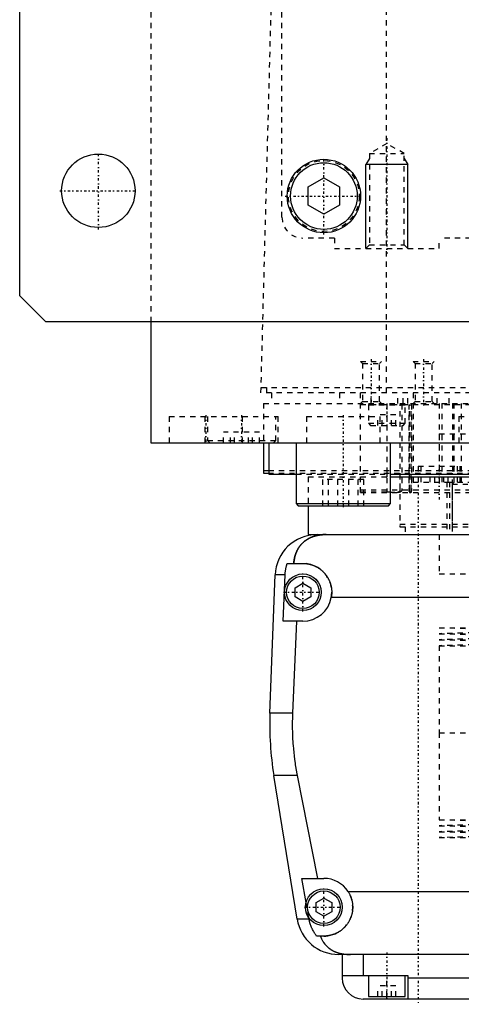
# Model space of a CAD drawing. Extents: x -125 to 125, y -123 to 447.
# Tile 1 of 10: x -125 to -41, y -82 to 106. Entities that reach past the tile are written whole.
import ezdxf

# ---------------------------------------------------------------- set-up
doc = ezdxf.new("R2010")
doc.units = 0
doc.linetypes.add('CENTER', pattern=[1.5, 0.45, -0.5, 0.05, -0.5])
doc.linetypes.add('DASHED', pattern=[2, 1, -1])
for name, color, linetype in [('AM_0', 7, 'CONTINUOUS'), ('AM_10', 7, 'CONTINUOUS'), ('AM_3', 7, 'DASHED'), ('AM_7', 7, 'CENTER')]:
    doc.layers.add(name, color=color, linetype=linetype)

msp = doc.modelspace()

# ---------------------------------------------------------------- linework, layer by layer
at = {"layer": 'AM_0', "color": 7, "linetype": 'CONTINUOUS'}
for p, q in [((-125, 53), (-125, 383)), ((-70, 73.73), (-67, 75.46)), ((-67, 75.46), (-64, 73.73)), ((-70, 70.27), (-70, 73.73)), ((-64, 73.73), (-64, 70.27)), ((-67, 68.54), (-70, 70.27)), ((-64, 70.27), (-67, 68.54)), ((-120, 48), (-125, 53)), ((120, 48), (-120, 48)), ((-100, 48), (-100, 25)), ((-100, 25), (100, 25)), ((-88.79, 25.01), (-88.79, 25)), ((-78.5, 25), (-78.5, 19.2)), ((-77.5, 25), (-77.5, 19)), ((-72.29, 25), (-72.29, 13.4)), ((-54.29, 13.4), (-54.29, 25)), ((-78.5, 19.7), (-77.57, 19.7)), ((-78.5, 19.2), (-77.58, 19.2)), ((-77.5, 19), (-72.29, 19)), ((-54.29, 19), (54.29, 19)), ((-54.3, 18.5), (54.3, 18.5)), ((-72.29, 13.4), (-71.89, 13)), ((-72.29, 13.4), (-54.29, 13.4)), ((-54.69, 13), (-54.29, 13.4)), ((-71.89, 13), (-54.69, 13)), ((-70, 13), (-70, 7.5)), ((-70, 7.5), (-66.56, 7.5)), ((-68.3, 7.5), (68.3, 7.5)), ((-73.97, 2), (-71, 2)), ((-77.28, -26.54), (-76.29, -0.2)), ((-74.4, -0.2), (-76.29, -0.2)), ((-74.75, -9), (-74.4, -0.2)), ((-72.5, -2.63), (-71, -1.77)), ((-71, -1.77), (-69.5, -2.63)), ((-72.5, -4.37), (-72.5, -2.63)), ((-69.5, -2.63), (-69.5, -4.37)), ((-71, -5.23), (-72.5, -4.37)), ((-69.5, -4.37), (-71, -5.23)), ((65.59, -4.5), (-65.59, -4.5)), ((-71, -9), (-74.75, -9)), ((-72.2, -9), (-72.97, -26.54)), ((-72.97, -26.54), (-77.28, -26.54)), ((-72.1, -65.78), (-76.54, -38.4)), ((-72.1, -38.4), (-76.54, -38.4)), ((-72.1, -38.4), (-68.19, -58)), ((-70.39, -62.62), (-71.21, -58)), ((-71.21, -58), (-67, -58)), ((-68.5, -62.63), (-67, -61.77)), ((-67, -61.77), (-65.5, -62.63)), ((-62.39, -60.5), (62.39, -60.5)), ((-68.5, -64.37), (-68.5, -62.63)), ((-65.5, -62.63), (-65.5, -64.37)), ((-69.82, -65.78), (-69.87, -65.5)), ((-67, -65.23), (-68.5, -64.37)), ((-65.5, -64.37), (-67, -65.23)), ((-69.82, -65.78), (-72.1, -65.78)), ((-67, -69), (-68.39, -69)), ((64.2, -72.5), (-64.2, -72.5)), ((-63.5, -72.5), (-63.5, -77)), ((-59.5, -72.5), (-59.5, -76.5)), ((-63.5, -76.5), (-51, -76.5)), ((-58.5, -76.5), (-58.5, -80.5)), ((-51.5, -80.5), (-51.5, -76.5)), ((-51, -76.5), (-51, -81)), ((51, -77), (-51, -77)), ((-58.5, -80.5), (-51.5, -80.5)), ((-55, -81), (-55, -80.5)), ((59.5, -81), (-59.5, -81))]:
    msp.add_line(p, q, dxfattribs=at)
for points in [[(-66.56, 7.5, 0), (-66.61, 7.5, 0), (-66.7, 7.5, 0), (-66.8, 7.5, 0), (-66.84, 7.5, 0), (-66.89, 7.49, 0), (-66.98, 7.49, 0), (-67.08, 7.49, 0), (-67.17, 7.48, 0), (-67.26, 7.47, 0), (-67.35, 7.47, 0), (-67.4, 7.46, 0), (-67.45, 7.46, 0), (-67.54, 7.45, 0), (-67.63, 7.44, 0), (-67.72, 7.42, 0), (-67.82, 7.41, 0), (-67.91, 7.4, 0), (-67.95, 7.39, 0), (-68, 7.38, 0), (-68.09, 7.37, 0), (-68.18, 7.35, 0), (-68.23, 7.34, 0), (-68.27, 7.33, 0), (-68.36, 7.31, 0), (-68.45, 7.29, 0), (-68.49, 7.28, 0), (-68.53, 7.27, 0), (-68.62, 7.24, 0), (-68.71, 7.22, 0), (-68.79, 7.2, 0), (-68.88, 7.17, 0), (-68.96, 7.14, 0), (-69, 7.13, 0), (-69.04, 7.11, 0), (-69.13, 7.08, 0), (-69.21, 7.05, 0), (-69.29, 7.02, 0), (-69.37, 6.99, 0), (-69.45, 6.96, 0), (-69.49, 6.94, 0), (-69.53, 6.92, 0), (-69.6, 6.89, 0), (-69.68, 6.85, 0), (-69.76, 6.81, 0), (-69.83, 6.77, 0), (-69.91, 6.74, 0), (-69.94, 6.72, 0), (-69.98, 6.69, 0), (-70.05, 6.65, 0), (-70.12, 6.61, 0), (-70.19, 6.57, 0), (-70.26, 6.52, 0), (-70.33, 6.48, 0), (-70.37, 6.46, 0), (-70.4, 6.43, 0), (-70.47, 6.39, 0), (-70.53, 6.34, 0), (-70.6, 6.29, 0), (-70.66, 6.24, 0), (-70.72, 6.19, 0), (-70.75, 6.17, 0), (-70.78, 6.14, 0), (-70.84, 6.09, 0), (-70.9, 6.04, 0), (-70.93, 6.01, 0), (-70.96, 5.98, 0), (-71.02, 5.93, 0), (-71.08, 5.87, 0), (-71.1, 5.85, 0), (-71.13, 5.82, 0), (-71.19, 5.76, 0), (-71.24, 5.71, 0), (-71.29, 5.65, 0), (-71.34, 5.59, 0), (-71.4, 5.53, 0), (-71.42, 5.5, 0), (-71.45, 5.47, 0), (-71.5, 5.41, 0), (-71.54, 5.35, 0), (-71.59, 5.28, 0), (-71.64, 5.22, 0), (-71.68, 5.16, 0), (-71.71, 5.12, 0), (-71.73, 5.09, 0), (-71.77, 5.02, 0), (-71.82, 4.96, 0), (-71.86, 4.89, 0), (-71.9, 4.82, 0), (-71.94, 4.75, 0), (-71.96, 4.72, 0), (-71.98, 4.68, 0), (-72.02, 4.61, 0), (-72.06, 4.54, 0), (-72.1, 4.46, 0), (-72.13, 4.39, 0), (-72.17, 4.32, 0), (-72.18, 4.28, 0), (-72.2, 4.24, 0), (-72.24, 4.16, 0), (-72.27, 4.09, 0), (-72.3, 4.01, 0), (-72.33, 3.93, 0), (-72.36, 3.85, 0), (-72.37, 3.81, 0), (-72.39, 3.77, 0), (-72.42, 3.69, 0), (-72.44, 3.61, 0), (-72.46, 3.57, 0), (-72.47, 3.52, 0), (-72.49, 3.44, 0), (-72.52, 3.36, 0), (-72.53, 3.32, 0), (-72.54, 3.27, 0), (-72.56, 3.19, 0), (-72.58, 3.1, 0), (-72.6, 3.02, 0), (-72.62, 2.93, 0), (-72.63, 2.84, 0), (-72.64, 2.8, 0), (-72.65, 2.76, 0), (-72.66, 2.67, 0), (-72.68, 2.58, 0), (-72.72, 2.27, 0), (-72.74, 2, 0)], [(-74.4, -0.2, 0), (-74.39, -0.14, 0), (-74.39, -0.02, 0), (-74.38, 0.1, 0), (-74.37, 0.16, 0), (-74.37, 0.23, 0), (-74.35, 0.35, 0), (-74.34, 0.47, 0), (-74.32, 0.6, 0), (-74.3, 0.72, 0), (-74.28, 0.85, 0), (-74.27, 0.91, 0), (-74.26, 0.97, 0), (-74.23, 1.1, 0), (-74.2, 1.22, 0), (-74.17, 1.34, 0), (-74.14, 1.47, 0), (-74.1, 1.59, 0), (-74.09, 1.65, 0), (-74.07, 1.71, 0), (-74.03, 1.83, 0), (-73.99, 1.94, 0), (-73.97, 2, 0)], [(-71, 2, 0), (-70.96, 2, 0), (-70.87, 2, 0), (-70.78, 2, 0), (-70.73, 1.99, 0), (-70.69, 1.99, 0), (-70.6, 1.99, 0), (-70.51, 1.98, 0), (-70.42, 1.97, 0), (-70.33, 1.96, 0), (-70.24, 1.95, 0), (-70.19, 1.94, 0), (-70.15, 1.93, 0), (-70.06, 1.92, 0), (-69.97, 1.9, 0), (-69.88, 1.88, 0), (-69.79, 1.86, 0), (-69.7, 1.84, 0), (-69.65, 1.83, 0), (-69.61, 1.82, 0), (-69.52, 1.8, 0), (-69.43, 1.77, 0), (-69.38, 1.76, 0), (-69.34, 1.74, 0), (-69.25, 1.72, 0), (-69.17, 1.69, 0), (-69.12, 1.67, 0), (-69.08, 1.65, 0), (-68.99, 1.62, 0), (-68.91, 1.59, 0), (-68.82, 1.55, 0), (-68.74, 1.51, 0), (-68.66, 1.48, 0), (-68.61, 1.46, 0), (-68.57, 1.44, 0), (-68.49, 1.39, 0), (-68.41, 1.35, 0), (-68.33, 1.31, 0), (-68.25, 1.26, 0), (-68.17, 1.22, 0), (-68.14, 1.2, 0), (-68.1, 1.17, 0), (-68.02, 1.12, 0), (-67.95, 1.07, 0), (-67.87, 1.02, 0), (-67.8, 0.97, 0), (-67.73, 0.92, 0), (-67.69, 0.89, 0), (-67.66, 0.87, 0), (-67.59, 0.81, 0), (-67.52, 0.76, 0), (-67.45, 0.7, 0), (-67.39, 0.65, 0), (-67.32, 0.59, 0), (-67.29, 0.56, 0), (-67.26, 0.53, 0), (-67.2, 0.47, 0), (-67.14, 0.41, 0), (-67.08, 0.35, 0), (-67.02, 0.29, 0), (-66.96, 0.23, 0), (-66.93, 0.2, 0), (-66.9, 0.17, 0), (-66.84, 0.1, 0), (-66.79, 0.04, 0), (-66.76, 0, 0), (-66.73, -0.03, 0), (-66.68, -0.1, 0), (-66.62, -0.17, 0), (-66.6, -0.2, 0), (-66.57, -0.24, 0), (-66.52, -0.31, 0), (-66.47, -0.38, 0), (-66.42, -0.45, 0), (-66.37, -0.53, 0), (-66.32, -0.6, 0), (-66.3, -0.64, 0), (-66.28, -0.68, 0), (-66.23, -0.76, 0), (-66.19, -0.83, 0), (-66.15, -0.91, 0), (-66.11, -0.99, 0), (-66.06, -1.07, 0), (-66.05, -1.11, 0), (-66.03, -1.15, 0), (-65.99, -1.23, 0), (-65.95, -1.32, 0), (-65.92, -1.4, 0), (-65.88, -1.48, 0), (-65.85, -1.57, 0), (-65.84, -1.61, 0), (-65.82, -1.65, 0), (-65.79, -1.74, 0), (-65.76, -1.82, 0), (-65.74, -1.91, 0), (-65.71, -1.99, 0), (-65.69, -2.08, 0), (-65.68, -2.12, 0), (-65.66, -2.17, 0), (-65.64, -2.25, 0), (-65.62, -2.34, 0), (-65.61, -2.43, 0), (-65.59, -2.52, 0), (-65.57, -2.6, 0), (-65.57, -2.65, 0), (-65.56, -2.69, 0), (-65.55, -2.78, 0), (-65.54, -2.87, 0), (-65.53, -2.91, 0), (-65.53, -2.96, 0), (-65.52, -3.04, 0), (-65.51, -3.13, 0), (-65.51, -3.18, 0), (-65.51, -3.22, 0), (-65.5, -3.31, 0), (-65.5, -3.39, 0), (-65.5, -3.48, 0), (-65.5, -3.57, 0), (-65.5, -3.65, 0), (-65.5, -3.7, 0), (-65.51, -3.74, 0), (-65.51, -3.83, 0), (-65.52, -3.92, 0), (-65.52, -4.01, 0), (-65.53, -4.1, 0), (-65.54, -4.19, 0), (-65.55, -4.23, 0), (-65.55, -4.28, 0), (-65.57, -4.37, 0), (-65.58, -4.46, 0), (-65.59, -4.5, 0)], [(-72.97, -26.54, 0), (-72.99, -26.87, 0), (-73.01, -27.51, 0), (-73.02, -28.16, 0), (-73.02, -28.47, 0), (-73.02, -28.79, 0), (-73.02, -29.43, 0), (-73, -30.07, 0), (-72.98, -30.72, 0), (-72.96, -31.37, 0), (-72.92, -32.03, 0), (-72.9, -32.36, 0), (-72.87, -32.69, 0), (-72.82, -33.35, 0), (-72.75, -34.02, 0), (-72.68, -34.69, 0), (-72.59, -35.36, 0), (-72.5, -36.04, 0), (-72.45, -36.38, 0), (-72.4, -36.71, 0), (-72.29, -37.39, 0), (-72.17, -38.06, 0), (-72.1, -38.4, 0)], [(-62.39, -60.5, 0), (-62.36, -60.55, 0), (-62.3, -60.65, 0), (-62.24, -60.74, 0), (-62.21, -60.79, 0), (-62.18, -60.84, 0), (-62.13, -60.95, 0), (-62.08, -61.05, 0), (-62.03, -61.15, 0), (-61.98, -61.26, 0), (-61.93, -61.36, 0), (-61.91, -61.41, 0), (-61.89, -61.47, 0), (-61.85, -61.57, 0), (-61.81, -61.68, 0), (-61.77, -61.79, 0), (-61.74, -61.9, 0), (-61.71, -62.01, 0), (-61.69, -62.06, 0), (-61.68, -62.12, 0), (-61.65, -62.23, 0), (-61.62, -62.34, 0), (-61.61, -62.39, 0), (-61.6, -62.45, 0), (-61.58, -62.56, 0), (-61.56, -62.66, 0), (-61.56, -62.72, 0), (-61.55, -62.77, 0), (-61.53, -62.88, 0), (-61.52, -62.99, 0), (-61.51, -63.1, 0), (-61.51, -63.21, 0), (-61.5, -63.31, 0), (-61.5, -63.37, 0), (-61.5, -63.42, 0), (-61.5, -63.52, 0), (-61.5, -63.63, 0), (-61.5, -63.73, 0), (-61.51, -63.84, 0), (-61.52, -63.95, 0), (-61.52, -64, 0), (-61.53, -64.05, 0), (-61.54, -64.16, 0), (-61.55, -64.26, 0), (-61.57, -64.37, 0), (-61.59, -64.47, 0), (-61.61, -64.58, 0), (-61.62, -64.63, 0), (-61.63, -64.69, 0), (-61.65, -64.79, 0), (-61.68, -64.9, 0), (-61.71, -65, 0), (-61.74, -65.1, 0), (-61.77, -65.21, 0), (-61.79, -65.26, 0), (-61.81, -65.31, 0), (-61.84, -65.41, 0), (-61.88, -65.51, 0), (-61.92, -65.61, 0), (-61.96, -65.71, 0), (-62.01, -65.81, 0), (-62.03, -65.86, 0), (-62.05, -65.9, 0), (-62.1, -66, 0), (-62.15, -66.1, 0), (-62.18, -66.14, 0), (-62.2, -66.19, 0), (-62.26, -66.28, 0), (-62.31, -66.37, 0), (-62.34, -66.42, 0), (-62.37, -66.46, 0), (-62.43, -66.55, 0), (-62.49, -66.64, 0), (-62.55, -66.73, 0), (-62.61, -66.81, 0), (-62.67, -66.9, 0), (-62.71, -66.94, 0), (-62.74, -66.98, 0), (-62.81, -67.06, 0), (-62.87, -67.14, 0), (-62.94, -67.21, 0), (-63.01, -67.29, 0), (-63.09, -67.36, 0), (-63.12, -67.4, 0), (-63.16, -67.44, 0), (-63.23, -67.51, 0), (-63.31, -67.58, 0), (-63.38, -67.64, 0), (-63.46, -67.71, 0), (-63.55, -67.78, 0), (-63.59, -67.81, 0), (-63.63, -67.85, 0), (-63.71, -67.91, 0), (-63.8, -67.97, 0), (-63.89, -68.04, 0), (-63.98, -68.1, 0), (-64.07, -68.15, 0), (-64.12, -68.18, 0), (-64.16, -68.21, 0), (-64.26, -68.27, 0), (-64.36, -68.32, 0), (-64.45, -68.37, 0), (-64.55, -68.43, 0), (-64.65, -68.47, 0), (-64.7, -68.5, 0), (-64.76, -68.52, 0), (-64.86, -68.57, 0), (-64.96, -68.61, 0), (-65.02, -68.63, 0), (-65.07, -68.65, 0), (-65.17, -68.69, 0), (-65.28, -68.72, 0), (-65.34, -68.74, 0), (-65.39, -68.76, 0), (-65.5, -68.79, 0), (-65.61, -68.82, 0), (-65.72, -68.85, 0), (-65.83, -68.87, 0), (-65.94, -68.9, 0), (-66, -68.91, 0), (-66.05, -68.92, 0), (-66.16, -68.94, 0), (-66.27, -68.95, 0), (-66.39, -68.97, 0), (-66.5, -68.98, 0), (-66.61, -68.99, 0), (-66.67, -68.99, 0), (-66.72, -68.99, 0), (-66.83, -69, 0), (-66.94, -69, 0), (-67, -69, 0)], [(-68.39, -69, 0), (-68.45, -68.92, 0), (-68.56, -68.77, 0), (-68.67, -68.61, 0), (-68.72, -68.53, 0), (-68.77, -68.45, 0), (-68.88, -68.28, 0), (-68.98, -68.11, 0), (-69.07, -67.93, 0), (-69.17, -67.75, 0), (-69.26, -67.57, 0), (-69.3, -67.47, 0), (-69.34, -67.38, 0), (-69.42, -67.19, 0), (-69.49, -67.01, 0), (-69.55, -66.83, 0), (-69.61, -66.65, 0), (-69.66, -66.46, 0), (-69.69, -66.37, 0), (-69.71, -66.27, 0), (-69.76, -66.08, 0), (-69.8, -65.88, 0), (-69.82, -65.78, 0)], [(-67.64, -69, 0), (-67.57, -69.19, 0), (-67.42, -69.55, 0), (-67.24, -69.89, 0), (-67.14, -70.05, 0), (-67.04, -70.21, 0), (-66.82, -70.51, 0), (-66.59, -70.78, 0), (-66.32, -71.04, 0), (-66.16, -71.19, 0), (-66.11, -71.23, 0), (-66.07, -71.27, 0), (-66.04, -71.29, 0), (-66.02, -71.31, 0), (-65.97, -71.34, 0), (-65.92, -71.38, 0), (-65.87, -71.42, 0), (-65.81, -71.45, 0), (-65.76, -71.49, 0), (-65.73, -71.51, 0), (-65.71, -71.53, 0), (-65.65, -71.56, 0), (-65.6, -71.6, 0), (-65.57, -71.61, 0), (-65.54, -71.63, 0), (-65.49, -71.66, 0), (-65.43, -71.69, 0), (-65.4, -71.71, 0), (-65.38, -71.73, 0), (-65.32, -71.76, 0), (-65.26, -71.79, 0), (-65.2, -71.82, 0), (-65.14, -71.85, 0), (-65.08, -71.88, 0), (-65.05, -71.89, 0), (-65.02, -71.91, 0), (-64.96, -71.93, 0), (-64.9, -71.96, 0), (-64.83, -71.99, 0), (-64.77, -72.01, 0), (-64.71, -72.04, 0), (-64.68, -72.05, 0), (-64.64, -72.06, 0), (-64.58, -72.09, 0), (-64.52, -72.11, 0), (-64.45, -72.13, 0), (-64.39, -72.15, 0), (-64.32, -72.17, 0), (-64.29, -72.18, 0), (-64.25, -72.19, 0), (-64.19, -72.21, 0), (-64.12, -72.23, 0), (-64.05, -72.25, 0), (-63.98, -72.27, 0), (-63.92, -72.28, 0), (-63.88, -72.29, 0), (-63.85, -72.3, 0), (-63.78, -72.31, 0), (-63.71, -72.33, 0), (-63.64, -72.34, 0), (-63.57, -72.36, 0), (-63.5, -72.37, 0), (-63.46, -72.38, 0), (-63.43, -72.38, 0), (-63.36, -72.39, 0), (-63.28, -72.41, 0), (-63.25, -72.41, 0), (-63.21, -72.42, 0), (-63.14, -72.43, 0), (-63.07, -72.43, 0), (-63.03, -72.44, 0), (-62.99, -72.44, 0), (-62.92, -72.45, 0), (-62.85, -72.46, 0), (-62.77, -72.46, 0), (-62.7, -72.47, 0), (-62.63, -72.48, 0), (-62.59, -72.48, 0), (-62.55, -72.48, 0), (-62.48, -72.49, 0), (-62.41, -72.49, 0), (-62.15, -72.5, 0), (-61.92, -72.5, 0)]]:
    msp.add_polyline3d(points, dxfattribs=at)
for centre, radius in [((-110, 73), 7), ((-67, 72), 7), ((-67, 72), 6.35), ((-71, -3.5), 3.5), ((-71, -3.5), 3.1), ((-67, -63.5), 3.5), ((-67, -63.5), 3.1)]:
    msp.add_circle(centre, radius, dxfattribs=at)
for centre, radius, start, end in [((-68.3, -0.5), 8, 90, 177.861), ((-71, -3.5), 5.5, 270, 349.5243), ((-17.32, -28.78), 60, 177.861, 189.225), ((-67, -63.5), 5.5, 33.0557, 90), ((-64.2, -64.5), 8, 189.225, 270), ((-59.5, -77), 4, 180, 270)]:
    msp.add_arc(centre, radius, start, end, dxfattribs=at)
at = {"layer": 'AM_10', "color": 7, "linetype": 'CONTINUOUS'}
for p, q in [((-58.32, 79.17), (-59, 78)), ((-51.68, 79.17), (-51, 78)), ((-51, 78), (-59, 78)), ((-59, 62), (-59, 78)), ((-51, 62), (-51, 78))]:
    msp.add_line(p, q, dxfattribs=at)
at = {"layer": 'AM_3', "color": 6, "linetype": 'DASHED'}
for p, q in [((-75, 68), (-75, 380)), ((-100, 363), (-100, 48)), ((-55.06, 34.5), (-55.06, 116.6)), ((-79, 34.5), (-76.83, 115.63)), ((-55, 82), (-58.32, 80.08)), ((-51.68, 80.08), (-55, 82)), ((-58.32, 80.08), (-58.32, 62.68)), ((-58.32, 80.08), (-51.68, 80.08)), ((-51.68, 62.68), (-51.68, 80.08)), ((-65, 64), (-71, 64)), ((-65, 64), (-65, 62)), ((45, 64), (-45, 64)), ((-45, 62), (-45, 64)), ((-65, 62), (-45, 62)), ((-58.32, 62.68), (-59, 62)), ((-58.32, 62.68), (-51.68, 62.68)), ((-51, 62), (-51.68, 62.68)), ((-60, 40.5), (-59.62, 40.12)), ((-60, 40.5), (-56, 40.5)), ((-59.62, 40.12), (-59.62, 32.88)), ((-59.62, 40.12), (-56.38, 40.12)), ((-56.38, 40.12), (-56, 40.5)), ((-56.38, 32.88), (-56.38, 40.12)), ((-50, 40.5), (-49.62, 40.12)), ((-50, 40.5), (-46, 40.5)), ((-49.62, 40.12), (-49.62, 32.88)), ((-49.62, 40.12), (-46.38, 40.12)), ((-46.38, 40.12), (-46, 40.5)), ((-46.38, 32.88), (-46.38, 40.12)), ((79, 34.5), (-79, 34.5)), ((-78.97, 35.5), (78.97, 35.5)), ((-77.86, 34.5), (-77.86, 35.5)), ((-77, 34.5), (-77, 32.5)), ((-64, 34.5), (-64, 32.5)), ((-60, 15.5), (-60, 35.5)), ((-58, 32.5), (-58, 34.5)), ((-52.9, 32.5), (-52.9, 34.5)), ((-51.9, 32.5), (-51.9, 34.5)), ((-51, 32.5), (-51, 34.5)), ((-50, 34.5), (-50, 17.5)), ((-45.38, 32.5), (-45.38, 34.5)), ((-43.08, 32.5), (-43.08, 34.5)), ((-78.5, 32.5), (78.5, 32.5)), ((-78.5, 32.5), (-78.5, 25)), ((-59.62, 32.88), (-60, 32.5)), ((-60, 32.3), (60, 32.3)), ((-59.62, 32.88), (-56.38, 32.88)), ((-58.5, 32.2), (-58.5, 28.7)), ((-58.5, 32.2), (-51.5, 32.2)), ((-56, 32.5), (-56.38, 32.88)), ((-55, 32.3), (-55, 15.5)), ((-52.44, 16), (-52.44, 32.3)), ((-52.15, 32.3), (-52.15, 16)), ((-51.5, 28.7), (-51.5, 32.2)), ((-50.79, 32.3), (-50.79, 16)), ((-50.69, 16), (-50.69, 32.3)), ((-50.36, 16), (-50.36, 32.3)), ((-50.32, 32.3), (-50.32, 16)), ((-49.62, 32.88), (-50, 32.5)), ((-49.62, 32.88), (-46.38, 32.88)), ((-46, 32.5), (-46.38, 32.88)), ((-45, 32.5), (-45, 17.5)), ((-44.5, 32.5), (-44.5, 17.5)), ((-42.5, 32.5), (-42.5, 19.2)), ((-42.23, 32.5), (-42.23, 17.5)), ((-40.83, 32.5), (-40.83, 17.5)), ((-56.73, 28.3), (-56.73, 30.3)), ((-53.27, 30.3), (-56.73, 30.3)), ((-55.87, 28.3), (-55.87, 30.3)), ((-54.13, 28.3), (-54.13, 30.3)), ((-53.27, 28.3), (-53.27, 30.3)), ((-96.5, 30), (-96.5, 25)), ((-96.5, 30), (-75.69, 30)), ((-89.69, 30), (-89.69, 25)), ((-89.19, 30), (-89.19, 25.4)), ((-82.5, 25), (-82.5, 30)), ((-76.19, 25.4), (-76.19, 30)), ((-75.69, 25), (-75.69, 30)), ((-70.29, 30), (-70.29, 25)), ((-70.29, 30), (-56.29, 30)), ((-58.5, 28.7), (-58.1, 28.3)), ((-58.5, 28.7), (-51.5, 28.7)), ((-58.1, 28.3), (-51.9, 28.3)), ((-56.29, 25), (-56.29, 30)), ((-51.9, 28.3), (-51.5, 28.7)), ((-41.25, 30), (-41.25, 25)), ((-41.25, 30), (-27.25, 30)), ((-86.12, 25), (-86.12, 27)), ((-79.25, 27), (-86.12, 27)), ((-84.8, 25), (-84.8, 27)), ((-84.01, 25), (-84.01, 27)), ((-81.36, 25), (-81.36, 27)), ((-80.58, 25), (-80.58, 27)), ((-79.25, 25), (-79.25, 27)), ((-45, 26.7), (45, 26.7)), ((-45, 26.7), (-45, 19.2)), ((-89.19, 25.4), (-88.79, 25.01)), ((-89.19, 25.4), (-76.19, 25.4)), ((-76.59, 25), (-76.19, 25.4)), ((-77.58, 19.2), (77.58, 19.2)), ((-77.57, 19.7), (77.57, 19.7)), ((-72.29, 19), (-54.29, 19)), ((-55, 19), (-55, 18.5)), ((-52.5, 19.2), (-52.5, 9)), ((-49, 20.5), (-49, 17.5)), ((-49, 20.5), (-41, 20.5)), ((-48.5, 20.5), (-48.5, 17.5)), ((-42.5, 9), (-42.5, 19.2)), ((-41.5, 17.5), (-41.5, 20.5)), ((-41, 17.5), (-41, 20.5)), ((-70, 18.5), (-70, 13)), ((-70, 18.5), (-54.3, 18.5)), ((-67.19, 13), (-67.19, 18)), ((-59.38, 18), (-67.19, 18)), ((-66.14, 13), (-66.14, 18)), ((-64.33, 13), (-64.33, 18)), ((-62.24, 13), (-62.24, 18)), ((-60.43, 13), (-60.43, 18)), ((-59.38, 13), (-59.38, 18)), ((-50, 17.5), (-43.53, 17.5)), ((-46.73, 17.5), (-46.73, 18.5)), ((-45.87, 17.5), (-45.87, 18.5)), ((-44.13, 17.5), (-44.13, 18.5)), ((-43.53, 17.5), (-43.53, 7.5)), ((-43.53, 17.5), (-21.53, 17.5)), ((-43.27, 17.5), (-43.27, 18.5)), ((-43.03, 17.5), (-43.03, 7.5)), ((-42.13, 17.5), (-42.53, 17.1)), ((-42.53, 17.1), (-42.53, 7.5)), ((-42.53, 17.1), (-22.53, 17.1)), ((-60, 16), (60, 16)), ((-55, 15.57), (-60, 15.57)), ((-60, 15.5), (60, 15.5)), ((-60, 15.5), (-54.31, 15.5)), ((-52.5, 9.5), (52.5, 9.5)), ((-52.5, 9), (52.5, 9)), ((-51.5, 9), (-51.5, 7.5)), ((-45, 7.5), (-45, 0)), ((-45, 7.5), (-45, 0)), ((-45, 0), (0, 0)), ((-45, -10.25), (-22.5, -10.82)), ((-45, -10.25), (45, -10.25)), ((-22.5, -10.82), (-45, -11.39)), ((-45, -11.39), (-22.5, -11.96)), ((-45, -11.39), (45, -11.39)), ((-22.5, -11.96), (-45, -12.53)), ((-45, -12.53), (-22.5, -13.1)), ((-45, -12.53), (45, -12.53)), ((-22.5, -13.1), (-45, -13.67)), ((-45, -13.67), (-45, -30.25)), ((-45, -13.67), (45, -13.67)), ((-45, -30.25), (45, -30.25)), ((-45, -30.25), (-45, -46.83)), ((-45, -30.25), (0, -30.25)), ((-45, -46.83), (-22.5, -47.4)), ((-45, -46.83), (45, -46.83)), ((-22.5, -47.4), (-45, -47.97)), ((-45, -47.97), (-22.5, -48.54)), ((-45, -47.97), (45, -47.97)), ((-22.5, -48.54), (-45, -49.11)), ((-45, -49.11), (-22.5, -49.68)), ((-45, -49.11), (45, -49.11)), ((-22.5, -49.68), (-45, -50.25)), ((-45, -50.25), (45, -50.25)), ((-69.87, -65.5), (-70.39, -62.62)), ((-55, -80.5), (-55, -76.5)), ((-56.73, -80.5), (-56.73, -78.5)), ((-53.27, -78.5), (-56.73, -78.5)), ((-55.87, -80.5), (-55.87, -78.5)), ((-54.13, -80.5), (-54.13, -78.5)), ((-53.27, -80.5), (-53.27, -78.5))]:
    msp.add_line(p, q, dxfattribs=at)
for points in [[(-54.29, 15.54, 0), (-54.41, 15.55, 0), (-54.65, 15.56, 0), (-54.89, 15.57, 0), (-55, 15.57, 0)], [(-53.48, 15.5, 0), (-53.5, 15.5, 0), (-53.54, 15.5, 0), (-53.59, 15.5, 0), (-53.61, 15.5, 0), (-53.63, 15.5, 0), (-53.67, 15.5, 0), (-53.72, 15.51, 0), (-53.87, 15.51, 0), (-54.15, 15.53, 0), (-54.29, 15.54, 0)], [(-53.48, 15.5, 0), (-53.44, 15.5, 0), (-53.37, 15.5, 0), (-53.3, 15.5, 0), (-53.27, 15.51, 0), (-53.24, 15.51, 0), (-53.17, 15.51, 0), (-53.1, 15.52, 0), (-53.02, 15.53, 0), (-52.95, 15.55, 0), (-52.88, 15.57, 0), (-52.85, 15.58, 0), (-52.82, 15.59, 0), (-52.76, 15.61, 0), (-52.72, 15.63, 0), (-52.71, 15.63, 0), (-52.7, 15.64, 0), (-52.69, 15.64, 0), (-52.69, 15.64, 0), (-52.68, 15.65, 0), (-52.67, 15.66, 0), (-52.66, 15.66, 0), (-52.65, 15.67, 0), (-52.64, 15.67, 0), (-52.63, 15.68, 0), (-52.63, 15.68, 0), (-52.62, 15.69, 0), (-52.61, 15.69, 0), (-52.6, 15.7, 0), (-52.59, 15.71, 0), (-52.58, 15.72, 0), (-52.58, 15.72, 0), (-52.57, 15.72, 0), (-52.57, 15.73, 0), (-52.56, 15.74, 0), (-52.55, 15.75, 0), (-52.54, 15.76, 0), (-52.53, 15.76, 0), (-52.53, 15.77, 0), (-52.53, 15.77, 0), (-52.52, 15.78, 0), (-52.51, 15.79, 0), (-52.51, 15.8, 0), (-52.5, 15.8, 0), (-52.5, 15.81, 0), (-52.49, 15.82, 0), (-52.49, 15.83, 0), (-52.48, 15.83, 0), (-52.48, 15.84, 0), (-52.47, 15.85, 0), (-52.47, 15.86, 0), (-52.46, 15.88, 0), (-52.46, 15.89, 0), (-52.46, 15.89, 0), (-52.45, 15.9, 0), (-52.45, 15.91, 0), (-52.45, 15.92, 0), (-52.45, 15.93, 0), (-52.44, 15.95, 0), (-52.44, 15.96, 0), (-52.44, 15.96, 0), (-52.44, 15.97, 0), (-52.44, 15.98, 0), (-52.44, 15.99, 0), (-52.44, 16, 0)], [(-52.5, 15.57, 0), (-52.51, 15.57, 0), (-52.54, 15.56, 0), (-52.56, 15.55, 0), (-52.57, 15.55, 0), (-52.59, 15.55, 0), (-52.61, 15.54, 0), (-52.64, 15.53, 0), (-52.67, 15.53, 0), (-52.69, 15.52, 0), (-52.72, 15.52, 0), (-52.73, 15.52, 0), (-52.75, 15.51, 0), (-52.78, 15.51, 0), (-52.8, 15.51, 0), (-52.83, 15.51, 0), (-52.86, 15.5, 0), (-52.89, 15.5, 0), (-52.9, 15.5, 0), (-52.91, 15.5, 0), (-52.94, 15.5, 0), (-52.97, 15.5, 0), (-52.98, 15.5, 0)], [(-52.15, 16, 0), (-52.15, 16, 0), (-52.15, 15.99, 0), (-52.15, 15.99, 0), (-52.15, 15.98, 0), (-52.15, 15.98, 0), (-52.15, 15.97, 0), (-52.15, 15.97, 0), (-52.15, 15.96, 0), (-52.15, 15.96, 0), (-52.15, 15.95, 0), (-52.15, 15.95, 0), (-52.15, 15.95, 0), (-52.15, 15.94, 0), (-52.16, 15.93, 0), (-52.16, 15.93, 0), (-52.16, 15.92, 0), (-52.16, 15.92, 0), (-52.16, 15.91, 0), (-52.16, 15.91, 0), (-52.16, 15.91, 0), (-52.16, 15.9, 0), (-52.16, 15.9, 0), (-52.16, 15.9, 0), (-52.17, 15.89, 0), (-52.17, 15.88, 0), (-52.17, 15.88, 0), (-52.17, 15.88, 0), (-52.17, 15.87, 0), (-52.17, 15.87, 0), (-52.18, 15.86, 0), (-52.18, 15.86, 0), (-52.18, 15.85, 0), (-52.18, 15.85, 0), (-52.18, 15.85, 0), (-52.18, 15.84, 0), (-52.19, 15.84, 0), (-52.19, 15.83, 0), (-52.19, 15.83, 0), (-52.19, 15.82, 0), (-52.2, 15.82, 0), (-52.2, 15.82, 0), (-52.2, 15.81, 0), (-52.2, 15.81, 0), (-52.21, 15.8, 0), (-52.21, 15.8, 0), (-52.21, 15.79, 0), (-52.21, 15.79, 0), (-52.21, 15.79, 0), (-52.22, 15.78, 0), (-52.22, 15.78, 0), (-52.22, 15.77, 0), (-52.23, 15.77, 0), (-52.23, 15.77, 0), (-52.23, 15.76, 0), (-52.23, 15.76, 0), (-52.24, 15.76, 0), (-52.24, 15.75, 0), (-52.25, 15.74, 0), (-52.26, 15.73, 0), (-52.27, 15.71, 0), (-52.3, 15.69, 0), (-52.32, 15.67, 0), (-52.35, 15.65, 0), (-52.37, 15.64, 0), (-52.4, 15.62, 0), (-52.41, 15.61, 0), (-52.43, 15.6, 0), (-52.46, 15.59, 0), (-52.49, 15.58, 0), (-52.5, 15.57, 0)], [(-50.79, 16, 0), (-50.79, 16, 0), (-50.79, 15.99, 0), (-50.79, 15.98, 0), (-50.79, 15.98, 0), (-50.79, 15.97, 0), (-50.79, 15.97, 0), (-50.79, 15.96, 0), (-50.79, 15.95, 0), (-50.79, 15.94, 0), (-50.79, 15.94, 0), (-50.79, 15.93, 0), (-50.79, 15.93, 0), (-50.79, 15.92, 0), (-50.79, 15.91, 0), (-50.79, 15.91, 0), (-50.78, 15.9, 0), (-50.78, 15.89, 0), (-50.78, 15.89, 0), (-50.78, 15.88, 0), (-50.78, 15.88, 0), (-50.78, 15.87, 0), (-50.78, 15.87, 0), (-50.78, 15.86, 0), (-50.78, 15.86, 0), (-50.78, 15.85, 0), (-50.78, 15.84, 0), (-50.78, 15.84, 0), (-50.78, 15.83, 0), (-50.77, 15.83, 0), (-50.77, 15.82, 0), (-50.77, 15.81, 0), (-50.77, 15.81, 0), (-50.77, 15.8, 0), (-50.77, 15.8, 0), (-50.77, 15.79, 0), (-50.77, 15.78, 0), (-50.76, 15.78, 0), (-50.76, 15.77, 0), (-50.76, 15.76, 0), (-50.76, 15.76, 0), (-50.76, 15.76, 0), (-50.76, 15.75, 0), (-50.75, 15.74, 0), (-50.75, 15.74, 0), (-50.75, 15.73, 0), (-50.75, 15.73, 0), (-50.75, 15.72, 0), (-50.75, 15.72, 0), (-50.74, 15.71, 0), (-50.74, 15.71, 0), (-50.74, 15.7, 0), (-50.74, 15.7, 0), (-50.74, 15.69, 0), (-50.73, 15.69, 0), (-50.73, 15.68, 0), (-50.73, 15.68, 0), (-50.73, 15.67, 0), (-50.73, 15.67, 0), (-50.72, 15.66, 0), (-50.72, 15.66, 0), (-50.72, 15.66, 0), (-50.72, 15.65, 0), (-50.72, 15.65, 0), (-50.72, 15.64, 0), (-50.71, 15.64, 0), (-50.71, 15.64, 0), (-50.71, 15.63, 0), (-50.71, 15.63, 0), (-50.71, 15.63, 0), (-50.71, 15.62, 0), (-50.7, 15.62, 0), (-50.7, 15.61, 0), (-50.7, 15.61, 0), (-50.7, 15.61, 0), (-50.69, 15.6, 0), (-50.69, 15.6, 0), (-50.69, 15.6, 0), (-50.69, 15.59, 0), (-50.68, 15.59, 0), (-50.68, 15.59, 0), (-50.68, 15.58, 0), (-50.68, 15.58, 0), (-50.67, 15.58, 0), (-50.67, 15.57, 0), (-50.67, 15.57, 0), (-50.67, 15.57, 0), (-50.67, 15.56, 0), (-50.66, 15.56, 0), (-50.66, 15.56, 0), (-50.66, 15.55, 0), (-50.66, 15.55, 0), (-50.65, 15.55, 0), (-50.65, 15.55, 0), (-50.65, 15.54, 0), (-50.65, 15.54, 0), (-50.64, 15.54, 0), (-50.64, 15.54, 0), (-50.64, 15.53, 0), (-50.64, 15.53, 0), (-50.63, 15.53, 0), (-50.63, 15.53, 0), (-50.63, 15.53, 0), (-50.62, 15.52, 0), (-50.62, 15.52, 0), (-50.62, 15.52, 0), (-50.62, 15.52, 0), (-50.62, 15.52, 0), (-50.61, 15.52, 0), (-50.61, 15.51, 0), (-50.61, 15.51, 0), (-50.61, 15.51, 0), (-50.61, 15.51, 0), (-50.6, 15.51, 0), (-50.6, 15.51, 0), (-50.6, 15.51, 0), (-50.6, 15.51, 0), (-50.59, 15.51, 0), (-50.59, 15.5, 0), (-50.59, 15.5, 0), (-50.59, 15.5, 0), (-50.58, 15.5, 0), (-50.58, 15.5, 0), (-50.58, 15.5, 0), (-50.58, 15.5, 0), (-50.57, 15.5, 0), (-50.57, 15.5, 0), (-50.57, 15.5, 0), (-50.57, 15.5, 0), (-50.57, 15.5, 0), (-50.56, 15.5, 0)], [(-50.49, 15.5, 0), (-50.49, 15.5, 0), (-50.5, 15.5, 0), (-50.5, 15.5, 0), (-50.5, 15.5, 0), (-50.5, 15.5, 0), (-50.5, 15.5, 0), (-50.51, 15.5, 0), (-50.51, 15.5, 0), (-50.51, 15.5, 0), (-50.51, 15.5, 0), (-50.51, 15.5, 0), (-50.52, 15.5, 0), (-50.52, 15.51, 0), (-50.52, 15.51, 0), (-50.52, 15.51, 0), (-50.53, 15.51, 0), (-50.53, 15.51, 0), (-50.53, 15.51, 0), (-50.53, 15.51, 0), (-50.53, 15.51, 0), (-50.54, 15.52, 0), (-50.54, 15.52, 0), (-50.54, 15.52, 0), (-50.54, 15.52, 0), (-50.54, 15.52, 0), (-50.54, 15.52, 0), (-50.55, 15.52, 0), (-50.55, 15.53, 0), (-50.55, 15.53, 0), (-50.55, 15.53, 0), (-50.56, 15.53, 0), (-50.56, 15.54, 0), (-50.56, 15.54, 0), (-50.56, 15.54, 0), (-50.56, 15.54, 0), (-50.57, 15.54, 0), (-50.57, 15.55, 0), (-50.57, 15.55, 0), (-50.57, 15.55, 0), (-50.58, 15.55, 0), (-50.58, 15.56, 0), (-50.58, 15.56, 0), (-50.58, 15.56, 0), (-50.58, 15.57, 0), (-50.59, 15.57, 0), (-50.59, 15.57, 0), (-50.59, 15.58, 0), (-50.59, 15.58, 0), (-50.59, 15.58, 0), (-50.6, 15.59, 0), (-50.6, 15.59, 0), (-50.6, 15.59, 0), (-50.6, 15.6, 0), (-50.6, 15.6, 0), (-50.61, 15.6, 0), (-50.61, 15.61, 0), (-50.61, 15.61, 0), (-50.61, 15.62, 0), (-50.61, 15.62, 0), (-50.62, 15.63, 0), (-50.62, 15.63, 0), (-50.62, 15.63, 0), (-50.62, 15.63, 0), (-50.62, 15.64, 0), (-50.62, 15.64, 0), (-50.63, 15.64, 0), (-50.63, 15.65, 0), (-50.63, 15.65, 0), (-50.63, 15.66, 0), (-50.63, 15.66, 0), (-50.63, 15.66, 0), (-50.64, 15.67, 0), (-50.64, 15.68, 0), (-50.64, 15.68, 0), (-50.64, 15.69, 0), (-50.64, 15.69, 0), (-50.64, 15.69, 0), (-50.65, 15.7, 0), (-50.65, 15.7, 0), (-50.65, 15.71, 0), (-50.65, 15.72, 0), (-50.65, 15.72, 0), (-50.65, 15.72, 0), (-50.66, 15.73, 0), (-50.66, 15.73, 0), (-50.66, 15.74, 0), (-50.66, 15.75, 0), (-50.66, 15.75, 0), (-50.66, 15.76, 0), (-50.66, 15.76, 0), (-50.67, 15.77, 0), (-50.67, 15.77, 0), (-50.67, 15.78, 0), (-50.67, 15.79, 0), (-50.67, 15.79, 0), (-50.67, 15.8, 0), (-50.67, 15.8, 0), (-50.67, 15.81, 0), (-50.68, 15.81, 0), (-50.68, 15.82, 0), (-50.68, 15.83, 0), (-50.68, 15.84, 0), (-50.68, 15.84, 0), (-50.68, 15.85, 0), (-50.68, 15.85, 0), (-50.68, 15.86, 0), (-50.68, 15.86, 0), (-50.68, 15.87, 0), (-50.68, 15.87, 0), (-50.68, 15.88, 0), (-50.69, 15.89, 0), (-50.69, 15.89, 0), (-50.69, 15.89, 0), (-50.69, 15.9, 0), (-50.69, 15.91, 0), (-50.69, 15.92, 0), (-50.69, 15.92, 0), (-50.69, 15.93, 0), (-50.69, 15.93, 0), (-50.69, 15.94, 0), (-50.69, 15.95, 0), (-50.69, 15.95, 0), (-50.69, 15.96, 0), (-50.69, 15.97, 0), (-50.69, 15.97, 0), (-50.69, 15.98, 0), (-50.69, 15.98, 0), (-50.69, 15.99, 0), (-50.69, 16, 0), (-50.69, 16, 0)], [(-50.49, 15.5, 0), (-50.49, 15.5, 0), (-50.49, 15.5, 0), (-50.49, 15.5, 0), (-50.49, 15.5, 0), (-50.49, 15.5, 0), (-50.48, 15.5, 0), (-50.48, 15.5, 0), (-50.48, 15.5, 0), (-50.48, 15.5, 0), (-50.47, 15.5, 0), (-50.47, 15.5, 0), (-50.47, 15.5, 0), (-50.47, 15.51, 0), (-50.47, 15.51, 0), (-50.47, 15.51, 0), (-50.46, 15.51, 0), (-50.46, 15.51, 0), (-50.46, 15.51, 0), (-50.46, 15.51, 0), (-50.46, 15.51, 0), (-50.45, 15.51, 0), (-50.45, 15.52, 0), (-50.45, 15.52, 0), (-50.45, 15.52, 0), (-50.45, 15.52, 0), (-50.45, 15.52, 0), (-50.45, 15.52, 0), (-50.44, 15.53, 0), (-50.44, 15.53, 0), (-50.44, 15.53, 0), (-50.44, 15.53, 0), (-50.44, 15.53, 0), (-50.44, 15.54, 0), (-50.43, 15.54, 0), (-50.43, 15.54, 0), (-50.43, 15.54, 0), (-50.43, 15.55, 0), (-50.43, 15.55, 0), (-50.42, 15.55, 0), (-50.42, 15.55, 0), (-50.42, 15.56, 0), (-50.42, 15.56, 0), (-50.42, 15.56, 0), (-50.42, 15.57, 0), (-50.42, 15.57, 0), (-50.41, 15.57, 0), (-50.41, 15.58, 0), (-50.41, 15.58, 0), (-50.41, 15.58, 0), (-50.41, 15.59, 0), (-50.41, 15.59, 0), (-50.41, 15.59, 0), (-50.4, 15.6, 0), (-50.4, 15.6, 0), (-50.4, 15.6, 0), (-50.4, 15.61, 0), (-50.4, 15.61, 0), (-50.4, 15.62, 0), (-50.4, 15.62, 0), (-50.4, 15.63, 0), (-50.4, 15.63, 0), (-50.39, 15.63, 0), (-50.39, 15.64, 0), (-50.39, 15.64, 0), (-50.39, 15.64, 0), (-50.39, 15.65, 0), (-50.39, 15.65, 0), (-50.39, 15.66, 0), (-50.39, 15.66, 0), (-50.39, 15.66, 0), (-50.39, 15.67, 0), (-50.38, 15.67, 0), (-50.38, 15.68, 0), (-50.38, 15.68, 0), (-50.38, 15.69, 0), (-50.38, 15.69, 0), (-50.38, 15.69, 0), (-50.38, 15.7, 0), (-50.38, 15.71, 0), (-50.38, 15.71, 0), (-50.38, 15.72, 0), (-50.38, 15.72, 0), (-50.37, 15.73, 0), (-50.37, 15.73, 0), (-50.37, 15.74, 0), (-50.37, 15.74, 0), (-50.37, 15.75, 0), (-50.37, 15.75, 0), (-50.37, 15.76, 0), (-50.37, 15.76, 0), (-50.37, 15.77, 0), (-50.37, 15.77, 0), (-50.37, 15.78, 0), (-50.37, 15.79, 0), (-50.37, 15.8, 0), (-50.37, 15.8, 0), (-50.37, 15.81, 0), (-50.36, 15.81, 0), (-50.36, 15.82, 0), (-50.36, 15.82, 0), (-50.36, 15.83, 0), (-50.36, 15.84, 0), (-50.36, 15.84, 0), (-50.36, 15.85, 0), (-50.36, 15.85, 0), (-50.36, 15.86, 0), (-50.36, 15.87, 0), (-50.36, 15.87, 0), (-50.36, 15.87, 0), (-50.36, 15.88, 0), (-50.36, 15.89, 0), (-50.36, 15.89, 0), (-50.36, 15.89, 0), (-50.36, 15.9, 0), (-50.36, 15.91, 0), (-50.36, 15.92, 0), (-50.36, 15.92, 0), (-50.36, 15.93, 0), (-50.36, 15.93, 0), (-50.36, 15.94, 0), (-50.36, 15.95, 0), (-50.36, 15.95, 0), (-50.36, 15.96, 0), (-50.36, 15.97, 0), (-50.36, 15.97, 0), (-50.36, 15.98, 0), (-50.36, 15.98, 0), (-50.36, 15.99, 0), (-50.36, 16, 0), (-50.36, 16, 0)], [(-50.32, 16, 0), (-50.32, 16, 0), (-50.32, 15.99, 0), (-50.32, 15.98, 0), (-50.32, 15.98, 0), (-50.32, 15.98, 0), (-50.32, 15.97, 0), (-50.32, 15.96, 0), (-50.32, 15.95, 0), (-50.32, 15.95, 0), (-50.32, 15.94, 0), (-50.32, 15.94, 0), (-50.32, 15.93, 0), (-50.32, 15.92, 0), (-50.32, 15.92, 0), (-50.32, 15.91, 0), (-50.32, 15.9, 0), (-50.32, 15.9, 0), (-50.32, 15.89, 0), (-50.32, 15.89, 0), (-50.32, 15.88, 0), (-50.32, 15.87, 0), (-50.32, 15.87, 0), (-50.32, 15.87, 0), (-50.32, 15.86, 0), (-50.32, 15.85, 0), (-50.32, 15.85, 0), (-50.32, 15.84, 0), (-50.32, 15.84, 0), (-50.32, 15.83, 0), (-50.32, 15.82, 0), (-50.32, 15.82, 0), (-50.32, 15.81, 0), (-50.32, 15.81, 0), (-50.32, 15.8, 0), (-50.33, 15.8, 0), (-50.33, 15.79, 0), (-50.33, 15.78, 0), (-50.33, 15.78, 0), (-50.33, 15.77, 0), (-50.33, 15.77, 0), (-50.33, 15.76, 0), (-50.33, 15.76, 0), (-50.33, 15.75, 0), (-50.33, 15.74, 0), (-50.33, 15.74, 0), (-50.33, 15.73, 0), (-50.33, 15.73, 0), (-50.33, 15.72, 0), (-50.33, 15.72, 0), (-50.33, 15.71, 0), (-50.34, 15.71, 0), (-50.34, 15.7, 0), (-50.34, 15.69, 0), (-50.34, 15.69, 0), (-50.34, 15.69, 0), (-50.34, 15.68, 0), (-50.34, 15.68, 0), (-50.34, 15.67, 0), (-50.34, 15.67, 0), (-50.34, 15.66, 0), (-50.34, 15.66, 0), (-50.34, 15.66, 0), (-50.34, 15.65, 0), (-50.35, 15.65, 0), (-50.35, 15.64, 0), (-50.35, 15.64, 0), (-50.35, 15.64, 0), (-50.35, 15.63, 0), (-50.35, 15.63, 0), (-50.35, 15.63, 0), (-50.35, 15.62, 0), (-50.35, 15.62, 0), (-50.35, 15.61, 0), (-50.35, 15.61, 0), (-50.36, 15.6, 0), (-50.36, 15.6, 0), (-50.36, 15.6, 0), (-50.36, 15.6, 0), (-50.36, 15.59, 0), (-50.36, 15.59, 0), (-50.36, 15.58, 0), (-50.36, 15.58, 0), (-50.36, 15.58, 0), (-50.36, 15.57, 0), (-50.37, 15.57, 0), (-50.37, 15.57, 0), (-50.37, 15.56, 0), (-50.37, 15.56, 0), (-50.37, 15.56, 0), (-50.37, 15.56, 0), (-50.37, 15.55, 0), (-50.37, 15.55, 0), (-50.38, 15.55, 0), (-50.38, 15.54, 0), (-50.38, 15.54, 0), (-50.38, 15.54, 0), (-50.38, 15.54, 0), (-50.38, 15.54, 0), (-50.38, 15.53, 0), (-50.39, 15.53, 0), (-50.39, 15.53, 0), (-50.39, 15.53, 0), (-50.39, 15.52, 0), (-50.39, 15.52, 0), (-50.39, 15.52, 0), (-50.39, 15.52, 0), (-50.4, 15.52, 0), (-50.4, 15.52, 0), (-50.4, 15.52, 0), (-50.4, 15.51, 0), (-50.4, 15.51, 0), (-50.4, 15.51, 0), (-50.4, 15.51, 0), (-50.41, 15.51, 0), (-50.41, 15.51, 0), (-50.41, 15.51, 0), (-50.41, 15.51, 0), (-50.41, 15.5, 0), (-50.41, 15.5, 0), (-50.42, 15.5, 0), (-50.42, 15.5, 0), (-50.42, 15.5, 0), (-50.42, 15.5, 0), (-50.42, 15.5, 0), (-50.42, 15.5, 0), (-50.43, 15.5, 0), (-50.43, 15.5, 0), (-50.43, 15.5, 0), (-50.43, 15.5, 0), (-50.43, 15.5, 0)], [(-72.74, 2, 0), (-72.74, 2.05, 0), (-72.73, 2.14, 0), (-72.72, 2.23, 0), (-72.72, 2.27, 0), (-72.71, 2.32, 0), (-72.7, 2.41, 0), (-72.69, 2.5, 0), (-72.68, 2.59, 0), (-72.66, 2.68, 0), (-72.65, 2.76, 0), (-72.64, 2.81, 0), (-72.63, 2.85, 0), (-72.61, 2.94, 0), (-72.6, 3.03, 0), (-72.58, 3.11, 0), (-72.56, 3.2, 0), (-72.54, 3.28, 0), (-72.52, 3.33, 0), (-72.51, 3.37, 0), (-72.49, 3.45, 0), (-72.46, 3.53, 0), (-72.45, 3.58, 0), (-72.44, 3.62, 0), (-72.41, 3.7, 0), (-72.39, 3.78, 0), (-72.37, 3.82, 0), (-72.36, 3.86, 0), (-72.33, 3.94, 0), (-72.3, 4.01, 0), (-72.27, 4.09, 0), (-72.23, 4.17, 0), (-72.2, 4.24, 0), (-72.18, 4.28, 0), (-72.17, 4.32, 0), (-72.13, 4.39, 0), (-72.1, 4.46, 0), (-72.06, 4.54, 0), (-72.02, 4.61, 0), (-71.98, 4.68, 0), (-71.96, 4.71, 0), (-71.94, 4.75, 0), (-71.9, 4.82, 0), (-71.86, 4.89, 0), (-71.82, 4.95, 0), (-71.78, 5.02, 0), (-71.73, 5.08, 0), (-71.71, 5.12, 0), (-71.69, 5.15, 0), (-71.64, 5.21, 0), (-71.6, 5.28, 0), (-71.55, 5.34, 0), (-71.5, 5.4, 0), (-71.45, 5.46, 0), (-71.43, 5.49, 0), (-71.4, 5.52, 0), (-71.35, 5.58, 0), (-71.3, 5.64, 0), (-71.25, 5.7, 0), (-71.19, 5.75, 0), (-71.14, 5.81, 0), (-71.11, 5.84, 0), (-71.08, 5.87, 0), (-71.03, 5.92, 0), (-70.97, 5.98, 0), (-70.94, 6, 0), (-70.91, 6.03, 0), (-70.85, 6.08, 0), (-70.79, 6.13, 0), (-70.76, 6.16, 0), (-70.73, 6.18, 0), (-70.67, 6.23, 0), (-70.6, 6.28, 0), (-70.54, 6.33, 0), (-70.47, 6.38, 0), (-70.41, 6.43, 0), (-70.37, 6.45, 0), (-70.34, 6.47, 0), (-70.27, 6.52, 0), (-70.2, 6.56, 0), (-70.13, 6.61, 0), (-70.06, 6.65, 0), (-69.99, 6.69, 0), (-69.95, 6.71, 0), (-69.91, 6.73, 0), (-69.84, 6.77, 0), (-69.76, 6.81, 0), (-69.69, 6.85, 0), (-69.61, 6.88, 0), (-69.53, 6.92, 0), (-69.5, 6.94, 0), (-69.46, 6.95, 0), (-69.38, 6.99, 0), (-69.3, 7.02, 0), (-69.22, 7.05, 0), (-69.13, 7.08, 0), (-69.05, 7.11, 0), (-69.01, 7.13, 0), (-68.97, 7.14, 0), (-68.89, 7.17, 0), (-68.8, 7.19, 0), (-68.72, 7.22, 0), (-68.63, 7.24, 0), (-68.54, 7.27, 0), (-68.5, 7.28, 0), (-68.46, 7.29, 0), (-68.37, 7.31, 0), (-68.28, 7.33, 0), (-68.23, 7.34, 0), (-68.19, 7.35, 0), (-68.1, 7.36, 0), (-68.01, 7.38, 0), (-67.96, 7.39, 0), (-67.91, 7.4, 0), (-67.82, 7.41, 0), (-67.73, 7.42, 0), (-67.64, 7.44, 0), (-67.55, 7.45, 0), (-67.45, 7.46, 0), (-67.41, 7.46, 0), (-67.36, 7.47, 0), (-67.27, 7.47, 0), (-67.17, 7.48, 0), (-67.08, 7.49, 0), (-66.99, 7.49, 0), (-66.89, 7.49, 0), (-66.85, 7.5, 0), (-66.8, 7.5, 0), (-66.7, 7.5, 0), (-66.61, 7.5, 0), (-66.56, 7.5, 0)]]:
    msp.add_polyline3d(points, dxfattribs=at)
msp.add_circle((-67, 72), 6.75, dxfattribs=at)
for centre, radius, start, end in [((-71, 68), 4, 180, 270), ((-58.4, 32.2), 0.1, 90, 180), ((-51.6, 32.2), 0.1, 0, 89.9996), ((-71, -3.5), 5.5, 349.5243, 90), ((-67, -63.5), 5.5, 270, 33.0557)]:
    msp.add_arc(centre, radius, start, end, dxfattribs=at)
at = {"layer": 'AM_7', "color": 4, "linetype": 'CENTER'}
for p, q in [((-55, 83), (-55, 61)), ((-110, 65.65), (-110, 80.35)), ((-67, 64.65), (-67, 79.35)), ((-117.35, 73), (-102.65, 73)), ((-74.35, 72), (-59.65, 72)), ((-58, 40.9), (-58, 32.1)), ((-48, 40.9), (-48, 32.1)), ((-55, 32.5), (-55, 28.1)), ((-89.5, 30.25), (-89.5, 24.75)), ((-82.69, 30.25), (-82.69, 24.75)), ((-63.29, 30.25), (-63.29, 12.4)), ((-45, 20.8), (-45, 14.2)), ((-49, 17), (-49, -82)), ((-71, -7.18), (-71, 0.18)), ((-74.68, -3.5), (-67.33, -3.5)), ((-67, -67.17), (-67, -59.83)), ((-70.68, -63.5), (-63.33, -63.5)), ((-55, -72.1), (-55, -80.9))]:
    msp.add_line(p, q, dxfattribs=at)

doc.saveas('drawing.dxf')
